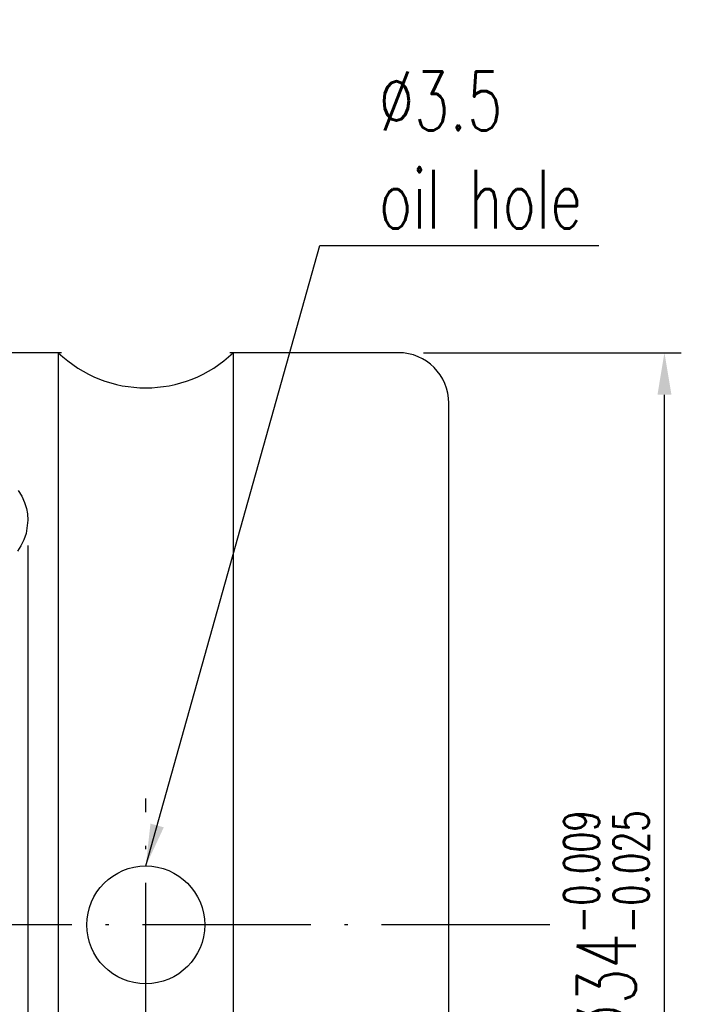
# Model space of a CAD drawing. Extents: x 15 to 126, y 28 to 89.
# Tile 45 of 45: x 106 to 126, y 59 to 88. Entities that reach past the tile are written whole.
import ezdxf

# ---------------------------------------------------------------- set-up
doc = ezdxf.new("R2010")
doc.units = 0
doc.header["$MEASUREMENT"] = 0
doc.linetypes.add('CL-5', pattern=[7.1, 5, -1, 0.1, -1])
for name, color, linetype in [('CL', 1, 'CL-5'), ('DIM', 4, 'CONTINUOUS'), ('OUT', 3, 'CONTINUOUS')]:
    doc.layers.add(name, color=color, linetype=linetype)
doc.styles.add('DIM-7', font='SIMPLEX.shx', dxfattribs={"width": 0.7, "bigfont": 'chineset.shx'})
doc.dimstyles.new('CNS', dxfattribs={"dimtxt": 3.5, "dimasz": 2.5, "dimexe": 1, "dimexo": 1.5, "dimgap": 0.09, "dimtad": 0, "dimdsep": 46, "dimtxsty": 'DIM-7', "dimcen": 0.09, "dimclrd": 1, "dimclre": 1, "dimclrt": 4, "dimadec": 0, "dimazin": 0, "dimtfac": 1, "dimtix": 1, "dimtmove": 2, "dimatfit": 3, "dimfxl": 1, "dimtvp": 0.971429, "dimtolj": 1, "dimarcsym": 0})

# ---------------------------------------------------------------- blocks, each defined once
blk = doc.blocks.new('*D2')
at = {"layer": 'DIM', "color": 0, "lineweight": -2, "transparency": 16777216}
for p, q in [((106.26, 72.32), (106.26, 31.971)), ((118.76, 44.799), (118.76, 31.971)), ((117.51, 32.471), (107.51, 32.471))]:
    blk.add_line(p, q, dxfattribs=at)
at = {"layer": 'DIM', "color": 0, "transparency": 16777216}
for points in [[(107.51, 32.679), (107.51, 32.263), (106.26, 32.471)], [(117.51, 32.679), (117.51, 32.263), (118.76, 32.471)]]:
    blk.add_solid(points, dxfattribs=at)
at = {"layer": 'DIM', "color": 0, "transparency": 16777216, "insert": (112.51, 33.846), "char_height": 1.75, "attachment_point": 5, "style": 'DIM-7'}
blk.add_mtext('\\A1;12.5', dxfattribs=at)
blk = doc.blocks.new('*D5')
at = {"layer": 'DIM', "color": 0, "lineweight": -2, "transparency": 16777216}
for p, q in [((118.01, 78.049), (125.662, 78.049)), ((125.162, 45.299), (125.162, 76.799)), ((118.01, 44.049), (125.662, 44.049))]:
    blk.add_line(p, q, dxfattribs=at)
at = {"layer": 'DIM', "color": 0, "transparency": 16777216}
for points in [[(124.954, 76.799), (125.37, 76.799), (125.162, 78.049)], [(124.954, 45.299), (125.37, 45.299), (125.162, 44.049)]]:
    blk.add_solid(points, dxfattribs=at)
at = {"layer": 'DIM', "color": 0, "transparency": 16777216, "insert": (123.437, 61.049), "char_height": 1.75, "attachment_point": 5, "rotation": 90, "style": 'DIM-7'}
blk.add_mtext('\\A1;%%C34{\\H1.05;\\S-0.009^ -0.025;}', dxfattribs=at)

msp = doc.modelspace()

# ---------------------------------------------------------------- linework, layer by layer
at = {"layer": 'CL', "color": 0}
for p, q in [((109.76, 57.299), (109.76, 64.799)), ((121.76, 61.049), (70.852, 61.049))]:
    msp.add_line(p, q, dxfattribs=at)
at = {"layer": 'OUT', "color": 0}
for p, q in [((107.26, 78.049), (75.26, 78.049)), ((107.162, 78.049), (107.162, 44.049)), ((117.26, 78.049), (112.26, 78.049)), ((112.358, 78.049), (112.358, 44.049)), ((118.76, 45.549), (118.76, 76.549))]:
    msp.add_line(p, q, dxfattribs=at)
msp.add_lwpolyline([(105.972, 73.954), (106.078, 73.782), (106.161, 73.598), (106.217, 73.419), (106.247, 73.265), (106.26, 73.07), (106.26, 73.07), (106.205, 72.675), (106.14, 72.488), (106.053, 72.313), (105.948, 72.152)], dxfattribs=at)
msp.add_circle((109.76, 61.049), 1.75, dxfattribs=at)
for centre, radius, start, end in [((109.76, 80.754), 3.75, 226.1533, 313.8467), ((117.26, 76.549), 1.5, 0, 90)]:
    msp.add_arc(centre, radius, start, end, dxfattribs=at)

# ---------------------------------------------------------------- texts
at = {"layer": 'DIM', "color": 0, "insert": (116.677, 84.07), "char_height": 1.75, "attachment_point": 4, "style": 'DIM-7'}
msp.add_mtext('\\A1;%%C3.5\\Poil hole', dxfattribs=at)

# ---------------------------------------------------------------- dimensions: what is measured, and where the dimension line sits
at = {"layer": 'DIM', "color": 0}
dim = msp.add_linear_dim(base=(125.162, 78.049), p1=(117.26, 44.049), p2=(117.26, 78.049), angle=90, text='%%C<>', dimstyle='CNS', override={"dimscale": 0.5, "dimgap": 1, "dimtad": 1, "dimclrd": 0, "dimclre": 0, "dimclrt": 0, "dimtol": 1, "dimlim": 0, "dimtp": -0.009, "dimtm": 0.025, "dimtfac": 0.6, "dimtdec": 3, "dimtmove": 1}, dxfattribs=at)
dim.commit()
dim.dimension.update_dxf_attribs({"geometry": '*D5', "text_midpoint": (123.437, 61.049)})
dim = msp.add_linear_dim(base=(106.26, 32.471), p1=(118.76, 45.549), p2=(106.26, 73.07), dimstyle='CNS', override={"dimscale": 0.5, "dimgap": 1, "dimtad": 1, "dimclrd": 0, "dimclre": 0, "dimclrt": 0, "dimtmove": 1}, dxfattribs=at)
dim.commit()
dim.dimension.update_dxf_attribs({"geometry": '*D2', "text_midpoint": (112.51, 33.846)})

# ---------------------------------------------------------------- leaders
at = {"layer": 'DIM', "color": 0, "annotation_type": 0, "has_hookline": 1, "hookline_direction": 0, "text_width": 6.533}
msp.add_leader([(109.76, 62.799), (114.927, 81.236), (116.177, 81.236)], dimstyle='CNS', override={"dimscale": 0.5, "dimgap": 1, "dimtad": 1, "dimclrd": 0, "dimclre": 4, "dimclrt": 10}, dxfattribs=at)

doc.saveas('drawing.dxf')
